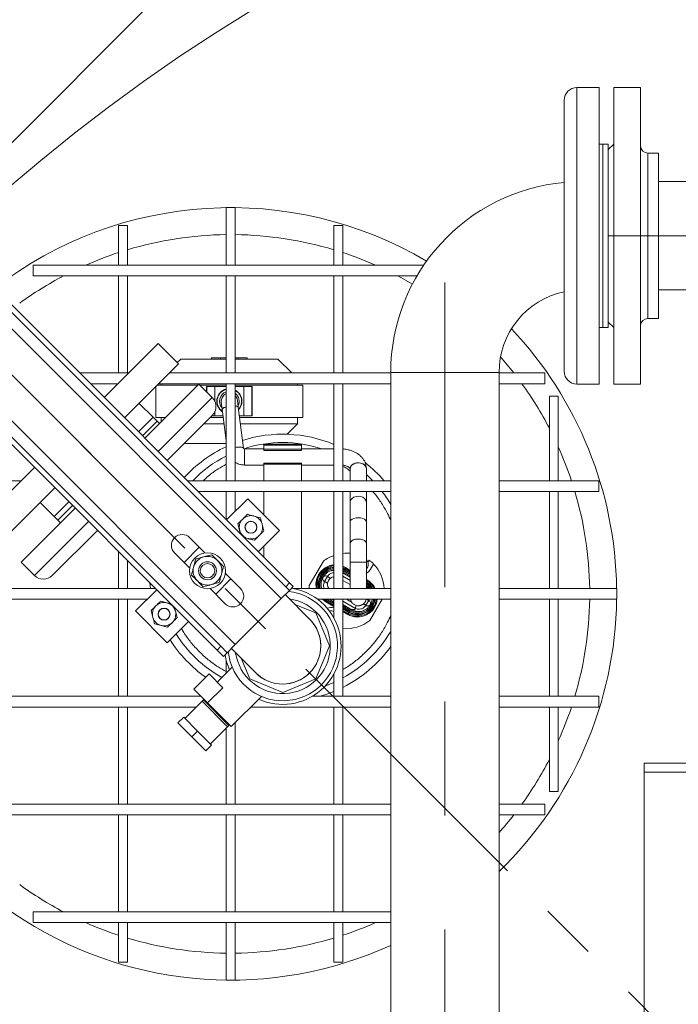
# Model space of a CAD drawing. Header units: millimetres. Extents: x 42 to 14105, y 484 to 9997.
# Tile 11 of 132: x 3946 to 4313, y 2328 to 2876. Entities that reach past the tile are written whole.
import ezdxf

# ---------------------------------------------------------------- set-up
doc = ezdxf.new("R2010")
doc.units = ezdxf.units.MM
doc.header["$LTSCALE"] = 25
doc.header["$PDSIZE"] = -1
doc.linetypes.add('CENTER', pattern=[10.16, 6.35, -1.27, 1.27, -1.27])
doc.linetypes.add('CENTERX2', pattern=[20.32, 12.7, -2.54, 2.54, -2.54])
doc.styles.add('SLDTEXTSTYLE0', font='TXT', dxfattribs={"width": 0.75})
doc.dimstyles.new('SLDDIMSTYLE4', dxfattribs={"dimtxt": 66.145833, "dimasz": 66.145833, "dimexe": 0, "dimexo": 0.0625, "dimgap": 16.536458, "dimtad": 1, "dimdec": 0, "dimrnd": 1e-09, "dimzin": 12, "dimdsep": 46, "dimtxsty": 'SLDTEXTSTYLE0', "dimblk1": 'NONE', "dimblk2": 'CLOSED', "dimsah": 1, "dimcen": 0, "dimadec": 0, "dimazin": 3, "dimtfac": 1, "dimtdec": 0, "dimtmove": 0, "dimatfit": 3, "dimldrblk": 'NONE', "dimfxl": 1, "dimfrac": 2, "dimtolj": 1, "dimtzin": 12, "dimarcsym": 0})

# ---------------------------------------------------------------- blocks, each defined once
blk = doc.blocks.new('_CLOSED')
at = {"color": 0, "linetype": 'ByBlock', "lineweight": -2}
for p, q in [((-1, 0.166667), (0, 0)), ((-1, 0.166667), (-1, -0.166667)), ((0, 0), (-1, -0.166667)), ((0, 0), (-1, 0))]:
    blk.add_line(p, q, dxfattribs=at)
blk = doc.blocks.new('_D_16')
at = {"color": 0, "linetype": 'Continuous', "lineweight": -2}
for p, q in [((5349.72, 2778.03), (5608.58, 3035.57)), ((3885.04, 1320.74), (5302.83, 2731.37)), ((3885.04, 1320.74), (3838.15, 1274.09))]:
    blk.add_line(p, q, dxfattribs=at)
at = {"layer": 'Defpoints', "color": 0}
for p in [(5302.83, 2731.37), (3885.04, 1320.74)]:
    blk.add_point(p, dxfattribs=at)
at = {"color": 0, "linetype": 'ByBlock', "lineweight": -2, "xscale": 66.14583333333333, "yscale": 66.14583333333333, "zscale": 66.14583333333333, "rotation": 224.8550751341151}
blk.add_blockref('_CLOSED', (5302.83, 2731.37), dxfattribs=at)
at = {"color": 0, "lineweight": 0, "insert": (5392, 2936.73), "char_height": 66.146, "attachment_point": 1, "rotation": 44.8551, "style": 'SLDTEXTSTYLE0'}
blk.add_mtext('\\A1;∅2000', dxfattribs=at)
blk = doc.blocks.new('_NONE')

msp = doc.modelspace()

# ---------------------------------------------------------------- hatches: boundary and pattern name
at = {"linetype": 'Continuous', "lineweight": 0}
h = msp.add_hatch(dxfattribs=at)
h.set_pattern_fill('ANSI31', scale=25, style=0)
h.set_pattern_definition([(45, (-1110.94, 0), (-56.1266, 56.1266), [])])
edge = h.paths.add_edge_path(flags=0)
edge.add_arc((4593.938, 2026.056), 1150, 0, 360)
edge = h.paths.add_edge_path(flags=0)
edge.add_arc((4593.938, 2026.056), 1000, 0, 360)

# ---------------------------------------------------------------- linework, layer by layer
at = {"color": 7, "linetype": 'CENTER', "lineweight": 0}
msp.add_line((5654.598, 965.396), (3533.278, 3086.717), dxfattribs=at)
at = {"color": 7, "linetype": 'Continuous', "lineweight": 15}
for p, q in [((4268.938, 2838.206), (4256.438, 2838.206)), ((4268.938, 2838.206), (4268.938, 2673.206)), ((4291.938, 2838.206), (4276.938, 2838.206)), ((4276.938, 2838.206), (4276.938, 2673.206)), ((4291.938, 2673.206), (4291.938, 2838.206)), ((4249.438, 2831.206), (4249.438, 2680.206)), ((4270.938, 2806.706), (4268.938, 2806.706)), ((4273.938, 2806.706), (4270.938, 2806.706)), ((4270.938, 2806.706), (4270.938, 2704.706)), ((4276.938, 2806.706), (4273.938, 2803.706)), ((4273.938, 2806.706), (4273.938, 2704.706)), ((4301.938, 2801.706), (4295.938, 2801.706)), ((4301.938, 2709.706), (4301.938, 2801.706)), ((4323.938, 2785.856), (4301.938, 2785.856)), ((4061.108, 2771.386), (4066.108, 2771.386)), ((4061.108, 2771.386), (4061.108, 2739.386)), ((4066.108, 2771.386), (4066.108, 2739.386)), ((4001.108, 2761.386), (4006.108, 2761.386)), ((4001.108, 2761.386), (4001.108, 2739.386)), ((4006.108, 2761.386), (4006.108, 2739.386)), ((4121.108, 2761.386), (4121.108, 2739.386)), ((4121.108, 2761.386), (4126.108, 2761.386)), ((4126.108, 2761.386), (4126.108, 2739.386)), ((3907.529, 2738.062), (4091.801, 2553.79)), ((3916.725, 2737.917), (4094.286, 2560.356)), ((3918.847, 2740.038), (4096.408, 2562.477)), ((4171.153, 2739.386), (3953.608, 2739.386)), ((3953.608, 2733.386), (3953.608, 2739.386)), ((3953.608, 2733.386), (4167.361, 2733.386)), ((4001.108, 2733.386), (4001.108, 2679.386)), ((4006.108, 2733.386), (4006.108, 2679.386)), ((4061.108, 2733.386), (4061.108, 2679.386)), ((4066.108, 2733.386), (4066.108, 2679.386)), ((4121.108, 2733.386), (4121.108, 2679.386)), ((4126.108, 2733.386), (4126.108, 2679.386)), ((4301.938, 2725.556), (4323.938, 2725.556)), ((4058.143, 2527.203), (3877.406, 2707.939)), ((4066.204, 2528.193), (3881.932, 2712.465)), ((4273.938, 2707.706), (4276.938, 2704.706)), ((4295.938, 2709.706), (4301.938, 2709.706)), ((4056.022, 2525.082), (3875.285, 2705.818)), ((4268.938, 2704.706), (4270.938, 2704.706)), ((4270.938, 2704.706), (4273.938, 2704.706)), ((4023.303, 2695.687), (3993.251, 2665.634)), ((4034.616, 2684.373), (4023.303, 2695.687)), ((4035.882, 2687.125), (4033.873, 2685.116)), ((4061.108, 2687.125), (4035.882, 2687.125)), ((4052.952, 2687.125), (4052.952, 2687.825)), ((4057.952, 2687.825), (4052.952, 2687.825)), ((4057.952, 2687.125), (4057.952, 2687.825)), ((4061.108, 2687.825), (4057.952, 2687.825)), ((4067.812, 2687.825), (4066.108, 2687.825)), ((4089.882, 2687.125), (4066.108, 2687.125)), ((4072.812, 2687.825), (4067.812, 2687.825)), ((4067.812, 2687.125), (4067.812, 2687.825)), ((4072.812, 2687.125), (4072.812, 2687.825)), ((4097.621, 2679.386), (4089.882, 2687.125)), ((4034.616, 2684.373), (4004.564, 2654.321)), ((4007.003, 2679.386), (3979.499, 2679.386)), ((4152.788, 2679.386), (4029.63, 2679.386)), ((4152.788, 2679.706), (4152.788, 2299.056)), ((4213.088, 2679.706), (4152.788, 2679.706)), ((4213.088, 2299.056), (4213.088, 2679.706)), ((4238.608, 2679.386), (4213.088, 2679.386)), ((4238.608, 2673.386), (4238.608, 2679.386)), ((3985.499, 2673.386), (4001.003, 2673.386)), ((4015.878, 2643.007), (4045.93, 2673.059)), ((4021.882, 2671.638), (4021.882, 2654.625)), ((4045.496, 2672.625), (4022.869, 2672.625)), ((4023.63, 2673.386), (4152.788, 2673.386)), ((4024.882, 2673.386), (4024.882, 2672.625)), ((4053.355, 2665.634), (4045.93, 2673.059)), ((4061.108, 2672.625), (4046.364, 2672.625)), ((4050.203, 2668.787), (4050.203, 2671.825)), ((4050.203, 2671.825), (4050.376, 2671.825)), ((4050.376, 2668.613), (4050.376, 2671.825)), ((4050.376, 2671.825), (4054.874, 2671.825)), ((4054.874, 2671.825), (4054.874, 2663.359)), ((4054.874, 2671.825), (4061.108, 2671.825)), ((4061.108, 2673.386), (4061.108, 2619.386)), ((4066.108, 2673.386), (4066.108, 2619.386)), ((4103.882, 2672.625), (4066.108, 2672.625)), ((4066.108, 2671.825), (4070.89, 2671.825)), ((4070.89, 2671.825), (4070.89, 2655.425)), ((4070.89, 2671.825), (4075.388, 2671.825)), ((4075.388, 2671.825), (4075.388, 2655.425)), ((4075.388, 2671.825), (4075.561, 2671.825)), ((4075.561, 2671.825), (4075.561, 2655.425)), ((4100.882, 2672.625), (4100.882, 2673.386)), ((4103.882, 2654.625), (4103.882, 2672.625)), ((4121.108, 2673.386), (4121.108, 2619.386)), ((4126.108, 2673.386), (4126.108, 2619.386)), ((4213.088, 2673.386), (4238.608, 2673.386)), ((4256.438, 2673.206), (4268.938, 2673.206)), ((4276.938, 2673.206), (4291.938, 2673.206)), ((4067.834, 2660.344), (4067.346, 2664.191)), ((4241.108, 2666.386), (4241.108, 2619.386)), ((4241.108, 2666.386), (4246.108, 2666.386)), ((4246.108, 2666.386), (4246.108, 2619.386)), ((4020.474, 2654.674), (4012.696, 2662.453)), ((4058.418, 2663.059), (4058.906, 2659.207)), ((4058.906, 2659.211), (4061.108, 2641.852)), ((4070.72, 2637.59), (4067.834, 2660.343)), ((4012.342, 2646.543), (4020.474, 2654.674)), ((4022.596, 2652.553), (4020.474, 2654.674)), ((4021.882, 2654.625), (4027.496, 2654.625)), ((4024.882, 2654.625), (4024.882, 2652.011)), ((4028.252, 2630.633), (4053.355, 2655.735)), ((4052.245, 2654.625), (4059.488, 2654.625)), ((4053.045, 2655.425), (4054.874, 2655.425)), ((4054.874, 2658.01), (4054.874, 2655.425)), ((4054.874, 2655.425), (4059.386, 2655.425)), ((4068.458, 2655.425), (4070.89, 2655.425)), ((4068.56, 2654.625), (4103.882, 2654.625)), ((4070.89, 2655.425), (4075.388, 2655.425)), ((4075.388, 2655.425), (4075.561, 2655.425)), ((4100.882, 2651.125), (4100.882, 2654.625)), ((4014.464, 2644.421), (4022.596, 2652.553)), ((4024.01, 2651.139), (4022.596, 2652.553)), ((4048.745, 2651.125), (4059.931, 2651.125)), ((4069.004, 2651.125), (4100.882, 2651.125)), ((4095.006, 2645.25), (4100.882, 2651.125)), ((4037.745, 2640.125), (4061.108, 2640.125)), ((4082.099, 2637.125), (4071.234, 2637.125)), ((4071.234, 2637.125), (4071.234, 2632.625)), ((4103.099, 2639.679), (4082.099, 2639.679)), ((4082.099, 2639.679), (4082.099, 2639.107)), ((4103.099, 2639.107), (4082.099, 2639.107)), ((4082.099, 2639.107), (4082.099, 2636.969)), ((4082.099, 2636.969), (4103.099, 2636.969)), ((4082.099, 2636.969), (4082.099, 2636.132)), ((4103.099, 2639.107), (4103.099, 2639.679)), ((4103.099, 2636.969), (4103.099, 2639.107)), ((4121.108, 2637.125), (4103.099, 2637.125)), ((4103.099, 2636.132), (4103.099, 2636.969)), ((4126.681, 2637.029), (4126.108, 2637.321)), ((4071.234, 2632.625), (4071.234, 2628.125)), ((4082.099, 2636.132), (4103.099, 2636.132)), ((3954.36, 2626.744), (3938.805, 2611.189)), ((4071.234, 2628.125), (4082.099, 2628.125)), ((4103.099, 2629.118), (4082.099, 2629.118)), ((4082.099, 2629.118), (4082.099, 2628.552)), ((4082.099, 2628.552), (4103.099, 2628.552)), ((4082.099, 2628.552), (4082.099, 2619.386)), ((4103.099, 2628.552), (4103.099, 2629.118)), ((4103.099, 2619.386), (4103.099, 2628.552)), ((4103.099, 2628.125), (4121.108, 2628.125)), ((4130.205, 2625.991), (4130.205, 2619.386)), ((4139.205, 2619.386), (4139.205, 2625.991)), ((3947.003, 2619.386), (3858.608, 2619.386)), ((3965.673, 2615.43), (3950.119, 2599.875)), ((4152.788, 2619.386), (4039.499, 2619.386)), ((4268.608, 2619.386), (4213.088, 2619.386)), ((4268.608, 2613.386), (4268.608, 2619.386)), ((4045.499, 2613.386), (4152.788, 2613.386)), ((4061.108, 2613.386), (4061.108, 2597.777)), ((4073.129, 2609.365), (4061.325, 2597.56)), ((4066.108, 2613.386), (4066.108, 2602.343)), ((4073.129, 2609.365), (4090.807, 2591.687)), ((4082.099, 2613.386), (4082.099, 2600.395)), ((4103.099, 2559.386), (4103.099, 2613.386)), ((4121.108, 2613.386), (4121.108, 2559.386)), ((4126.108, 2613.386), (4126.108, 2559.386)), ((4130.205, 2613.386), (4130.205, 2607.344)), ((4139.205, 2607.344), (4139.205, 2613.386)), ((4213.088, 2613.386), (4268.608, 2613.386)), ((4241.108, 2613.386), (4241.108, 2559.386)), ((4246.108, 2613.386), (4246.108, 2559.386)), ((3946.935, 2574.064), (3976.987, 2604.116)), ((3957.542, 2607.298), (3965.32, 2599.52)), ((3965.32, 2599.52), (3973.452, 2607.652)), ((3967.441, 2597.399), (3975.573, 2605.53)), ((4130.205, 2607.344), (4130.205, 2596.354)), ((4139.205, 2596.354), (4139.205, 2607.344)), ((3950.119, 2599.875), (3935.621, 2585.378)), ((3965.32, 2599.52), (3967.441, 2597.399)), ((4080.204, 2598.762), (4076.58, 2599.733)), ((3967.441, 2597.399), (3968.855, 2595.984)), ((4067.647, 2595.397), (4068.619, 2591.772)), ((4082.147, 2591.512), (4081.176, 2595.137)), ((4130.205, 2596.354), (4130.205, 2584.527)), ((4139.205, 2584.527), (4139.205, 2596.354)), ((3964.259, 2566.64), (3989.362, 2591.742)), ((4040.819, 2587.661), (4049.304, 2579.175)), ((4071.158, 2587.727), (4073.215, 2587.176)), ((4090.807, 2591.687), (4079.003, 2579.882)), ((4046.122, 2582.357), (4037.637, 2573.872)), ((4082.099, 2582.979), (4082.099, 2576.786)), ((4130.205, 2584.532), (4130.205, 2574.068)), ((4139.205, 2574.068), (4139.205, 2584.527)), ((4001.108, 2579.996), (4001.108, 2559.386)), ((4040.819, 2570.69), (4032.334, 2579.175)), ((3946.935, 2574.064), (3954.36, 2566.64)), ((4006.108, 2574.996), (4006.108, 2559.386)), ((4107.389, 2561.004), (4115.263, 2574.646)), ((4126.108, 2571.804), (4127.623, 2571.078)), ((4126.108, 2571.713), (4127.581, 2571.005)), ((4126.108, 2571.166), (4127.327, 2570.565)), ((4127.327, 2570.565), (4126.988, 2569.978)), ((4127.581, 2571.005), (4127.327, 2570.565)), ((4127.327, 2570.565), (4130.205, 2568.904)), ((4127.623, 2571.078), (4127.581, 2571.005)), ((4127.581, 2571.005), (4130.205, 2569.49)), ((4127.623, 2571.078), (4130.205, 2569.588)), ((4130.205, 2574.068), (4130.205, 2559.386)), ((4139.205, 2559.386), (4139.205, 2574.068)), ((4140.056, 2574.068), (4140.704, 2575.189)), ((4141.469, 2570.079), (4143.165, 2573.018)), ((4060.618, 2567.862), (4069.103, 2559.376)), ((4112.586, 2567.045), (4112.66, 2567.003)), ((4114.853, 2565.514), (4114.841, 2565.489)), ((4114.921, 2565.669), (4114.853, 2565.514)), ((4115.029, 2565.817), (4114.915, 2565.658)), ((4114.926, 2565.692), (4114.927, 2565.695)), ((4114.927, 2565.695), (4114.929, 2565.697)), ((4114.929, 2565.697), (4114.959, 2565.718)), ((4115.048, 2565.843), (4115.029, 2565.817)), ((4115.936, 2563.27), (4117.531, 2566.035)), ((4116.441, 2567.471), (4116.905, 2567.921)), ((4119.505, 2569.222), (4121.108, 2569.337)), ((4126.565, 2569.245), (4126.108, 2569.491)), ((4126.108, 2568.042), (4130.205, 2565.677)), ((4126.224, 2568.654), (4126.226, 2568.658)), ((4130.205, 2566.362), (4126.226, 2568.658)), ((4126.564, 2569.242), (4126.565, 2569.245)), ((4130.205, 2567.144), (4126.565, 2569.245)), ((4126.86, 2569.756), (4126.861, 2569.758)), ((4130.205, 2567.828), (4126.861, 2569.758)), ((4018.624, 2562.48), (4019.039, 2559.386)), ((4063.8, 2564.68), (4055.315, 2556.194)), ((4094.286, 2560.356), (4096.408, 2562.477)), ((4096.327, 2558.316), (4094.286, 2560.356)), ((4098.448, 2560.437), (4096.327, 2558.316)), ((4096.408, 2562.477), (4098.448, 2560.437)), ((4107.268, 2559.386), (4107.389, 2561.004)), ((4113.989, 2562.868), (4114.137, 2563.455)), ((4114.118, 2559.694), (4114.195, 2559.386)), ((4114.446, 2559.386), (4114.164, 2559.966)), ((4139.083, 2560.436), (4140.278, 2559.386)), ((4139.205, 2564.394), (4139.799, 2564.052)), ((4139.205, 2564.297), (4139.757, 2563.978)), ((4139.205, 2563.71), (4139.503, 2563.538)), ((4139.757, 2563.978), (4139.503, 2563.538)), ((4139.799, 2564.052), (4139.757, 2563.978)), ((4021.717, 2559.386), (3848.608, 2559.386)), ((4022.434, 2558.669), (4010.63, 2546.865)), ((4060.618, 2550.891), (4052.133, 2559.376)), ((4091.801, 2553.79), (4096.327, 2558.316)), ((4107.59, 2542.386), (4093.993, 2555.982)), ((4152.788, 2559.386), (4098.326, 2559.386)), ((4278.608, 2559.386), (4213.088, 2559.386)), ((4278.608, 2553.386), (4278.608, 2559.386)), ((3848.608, 2553.386), (4017.151, 2553.386)), ((4001.108, 2553.386), (4001.108, 2499.386)), ((4006.108, 2553.386), (4006.108, 2499.386)), ((4030.279, 2550.824), (4028.222, 2551.375)), ((4091.801, 2553.79), (4066.204, 2528.193)), ((4110.968, 2545.764), (4099.434, 2550.541)), ((4112.111, 2553.386), (4152.788, 2553.386)), ((4116.915, 2552.522), (4115.644, 2553.386)), ((4116.661, 2552.082), (4116.619, 2552.009)), ((4121.108, 2549.418), (4116.619, 2552.009)), ((4116.915, 2552.522), (4116.661, 2552.082)), ((4121.108, 2549.516), (4116.661, 2552.082)), ((4117.254, 2553.109), (4116.915, 2552.522)), ((4121.108, 2550.103), (4116.915, 2552.522)), ((4117.381, 2553.329), (4117.382, 2553.331)), ((4117.381, 2553.329), (4121.108, 2551.178)), ((4118.466, 2553.386), (4121.108, 2551.862)), ((4119.822, 2553.386), (4121.108, 2552.645)), ((4121.108, 2553.329), (4121.008, 2553.386)), ((4121.108, 2553.386), (4121.108, 2543)), ((4126.108, 2553.386), (4126.108, 2499.386)), ((4131.056, 2547.588), (4126.108, 2550.444)), ((4126.108, 2549.759), (4130.192, 2547.403)), ((4126.108, 2548.977), (4129.853, 2546.816)), ((4140.482, 2552.79), (4138.887, 2550.026)), ((4139.968, 2548.581), (4139.513, 2548.139)), ((4147.967, 2553.386), (4141.125, 2541.533)), ((4141.346, 2550.185), (4141.362, 2550.207)), ((4141.362, 2550.207), (4141.5, 2550.399)), ((4141.489, 2550.364), (4141.452, 2550.337)), ((4141.491, 2550.366), (4141.489, 2550.364)), ((4141.492, 2550.369), (4141.491, 2550.366)), ((4141.497, 2550.42), (4141.492, 2550.369)), ((4141.498, 2550.396), (4141.583, 2550.586)), ((4141.583, 2550.586), (4141.592, 2550.608)), ((4142.429, 2553.192), (4142.284, 2552.616)), ((4142.433, 2553.386), (4142.429, 2553.192)), ((4213.088, 2553.386), (4278.608, 2553.386)), ((4241.108, 2553.386), (4241.108, 2499.386)), ((4246.108, 2553.386), (4246.108, 2499.386)), ((4010.63, 2546.865), (4028.307, 2529.187)), ((4019.29, 2547.04), (4020.261, 2543.415)), ((4033.789, 2543.154), (4032.818, 2546.779)), ((4118.577, 2527.395), (4110.968, 2545.764)), ((4126.108, 2548.293), (4129.557, 2546.303)), ((4129.091, 2545.496), (4126.108, 2547.217)), ((4128.837, 2545.056), (4126.108, 2546.631)), ((4128.795, 2544.982), (4126.108, 2546.533)), ((4128.795, 2544.982), (4128.837, 2545.056)), ((4128.837, 2545.056), (4129.091, 2545.496)), ((4129.091, 2545.496), (4129.43, 2546.083)), ((4131.073, 2547.578), (4131.056, 2547.588)), ((4133.9, 2546.623), (4131.073, 2547.578)), ((4131.082, 2547.607), (4131.709, 2547.349)), ((4136.912, 2546.838), (4133.9, 2546.623)), ((4021.232, 2539.79), (4024.857, 2538.818)), ((4040.112, 2540.992), (4028.307, 2529.187)), ((4056.022, 2525.082), (4058.143, 2527.203)), ((4058.143, 2527.203), (4061.679, 2523.667)), ((4061.679, 2523.667), (4066.204, 2528.193)), ((4110.968, 2509.026), (4118.577, 2527.395)), ((4059.557, 2521.546), (4056.022, 2525.082)), ((4061.679, 2523.667), (4059.557, 2521.546)), ((4064.012, 2526.001), (4077.608, 2512.404)), ((4061.108, 2519.361), (4061.108, 2512.167)), ((4069.453, 2520.56), (4074.23, 2509.026)), ((4051.587, 2511.839), (4043.102, 2503.353)), ((4051.587, 2511.839), (4059.253, 2504.173)), ((4064.479, 2515.539), (4056.183, 2507.243)), ((4121.108, 2511.79), (4121.108, 2499.386)), ((4074.23, 2509.026), (4092.599, 2501.418)), ((4092.599, 2501.418), (4110.968, 2509.026)), ((4047.069, 2499.386), (3858.608, 2499.386)), ((4043.102, 2503.353), (4050.767, 2495.688)), ((4059.253, 2504.173), (4050.767, 2495.688)), ((4063.961, 2482.494), (4080.746, 2499.278)), ((4152.788, 2499.386), (4109.084, 2499.386)), ((4268.608, 2499.386), (4213.088, 2499.386)), ((4268.608, 2493.386), (4268.608, 2499.386)), ((4047.658, 2496.596), (4038.152, 2487.09)), ((4048.405, 2497.343), (4047.658, 2496.596)), ((4047.658, 2496.596), (4061.8, 2482.454)), ((4048.758, 2497.697), (4048.405, 2497.343)), ((4048.405, 2497.343), (4062.547, 2483.201)), ((4063.961, 2482.494), (4050.767, 2495.688)), ((3858.608, 2493.386), (4044.448, 2493.386)), ((4001.108, 2493.386), (4001.108, 2439.386)), ((4006.108, 2493.386), (4006.108, 2439.386)), ((4055.476, 2490.272), (4055.83, 2490.626)), ((4074.854, 2493.386), (4152.788, 2493.386)), ((4121.108, 2493.386), (4121.108, 2439.386)), ((4126.108, 2493.386), (4126.108, 2439.386)), ((4213.088, 2493.386), (4268.608, 2493.386)), ((4241.108, 2493.386), (4241.108, 2446.386)), ((4246.108, 2493.386), (4246.108, 2446.386)), ((4034.263, 2484.615), (4037.445, 2487.797)), ((4042.041, 2476.837), (4034.263, 2484.615)), ((4037.445, 2487.797), (4045.223, 2480.019)), ((4061.108, 2485.347), (4061.108, 2484.64)), ((4062.547, 2483.201), (4061.8, 2482.454)), ((4066.108, 2484.64), (4066.108, 2439.386)), ((4042.041, 2476.837), (4045.223, 2480.019)), ((4045.223, 2480.019), (4053.001, 2472.241)), ((4061.8, 2482.454), (4052.294, 2472.948)), ((4061.108, 2481.762), (4061.108, 2439.386)), ((4049.819, 2469.059), (4042.041, 2476.837)), ((4053.001, 2472.241), (4049.819, 2469.059)), ((4293.938, 2457.206), (4293.938, 2462.206)), ((4293.938, 2462.206), (4401.8, 2462.206)), ((4293.938, 2296.056), (4293.938, 2457.206)), ((4241.108, 2446.386), (4246.108, 2446.386)), ((4152.788, 2439.386), (3888.608, 2439.386)), ((4238.608, 2439.386), (4213.088, 2439.386)), ((4238.608, 2433.386), (4238.608, 2439.386)), ((3888.608, 2433.386), (4152.788, 2433.386)), ((4001.108, 2433.386), (4001.108, 2379.386)), ((4006.108, 2433.386), (4006.108, 2379.386)), ((4061.108, 2433.386), (4061.108, 2379.386)), ((4066.108, 2433.386), (4066.108, 2379.386)), ((4121.108, 2433.386), (4121.108, 2379.386)), ((4126.108, 2433.386), (4126.108, 2379.386)), ((4213.088, 2433.386), (4238.608, 2433.386)), ((4152.788, 2379.386), (3953.608, 2379.386)), ((3953.608, 2373.386), (3953.608, 2379.386)), ((3953.608, 2373.386), (4152.788, 2373.386)), ((4001.108, 2373.386), (4001.108, 2351.386)), ((4006.108, 2373.386), (4006.108, 2351.386)), ((4061.108, 2373.386), (4061.108, 2341.386)), ((4066.108, 2373.386), (4066.108, 2341.386)), ((4121.108, 2373.386), (4121.108, 2351.386)), ((4126.108, 2373.386), (4126.108, 2351.386)), ((4001.108, 2351.386), (4006.108, 2351.386)), ((4121.108, 2351.386), (4126.108, 2351.386)), ((4061.108, 2341.386), (4066.108, 2341.386))]:
    msp.add_line(p, q, dxfattribs=at)
at = {"color": 8, "linetype": 'Continuous', "lineweight": 15}
for p, q in [((4256.438, 2838.206), (4256.438, 2673.206)), ((4295.938, 2801.706), (4295.938, 2709.706)), ((4023.303, 2635.582), (4053.355, 2665.634)), ((4071.234, 2632.987), (4071.056, 2632.926)), ((3954.36, 2566.64), (3984.412, 2596.692)), ((4126.108, 2570.428), (4126.988, 2569.978)), ((4134.705, 2574.068), (4130.205, 2574.068)), ((4139.205, 2574.068), (4134.705, 2574.068)), ((4126.224, 2568.654), (4126.108, 2568.452)), ((4126.108, 2566.187), (4130.205, 2563.822)), ((4126.564, 2569.242), (4126.226, 2568.658)), ((4126.86, 2569.756), (4126.565, 2569.245)), ((4126.988, 2569.978), (4130.205, 2568.121)), ((4130.205, 2561.537), (4126.108, 2563.902)), ((4139.503, 2563.538), (4139.205, 2563.022)), ((4139.205, 2559.799), (4139.393, 2559.476)), ((4117.254, 2553.109), (4116.802, 2553.386)), ((4121.108, 2550.885), (4117.254, 2553.109)), ((4117.414, 2553.386), (4117.382, 2553.331)), ((4132.848, 2548.409), (4126.108, 2552.299)), ((4128.183, 2553.386), (4130.963, 2551.782)), ((4139.855, 2553.152), (4139.45, 2553.386)), ((4140.678, 2553.386), (4140.482, 2552.79)), ((4129.43, 2546.083), (4126.108, 2548)), ((4129.557, 2546.303), (4129.853, 2546.816)), ((4129.853, 2546.816), (4130.192, 2547.403)), ((4130.192, 2547.403), (4130.488, 2547.916)), ((4121.108, 2511.622), (4120.717, 2511.444)), ((4293.938, 2457.206), (4396.167, 2457.206))]:
    msp.add_line(p, q, dxfattribs=at)
at = {"color": 7, "linetype": 'CENTERX2', "lineweight": 0}
for p, q in [((3801.978, 2818.016), (4028.252, 2591.742)), ((4273.938, 2755.706), (4913.938, 2755.706)), ((4182.938, 2052.056), (4182.938, 2729.706))]:
    msp.add_line(p, q, dxfattribs=at)
at = {"color": 7, "linetype": 'Continuous', "lineweight": 15, "flags": 128}
for points in [[(4156.726, 2733.386), (4163.608, 2729.592), (4164.856, 2728.865)], [(4067.834, 2660.343), (4067.791, 2660.454), (4067.433, 2660.688), (4066.745, 2660.849), (4066.108, 2660.91)], [(4066.108, 2637.895), (4066.272, 2637.915), (4067.53, 2638.025), (4068.687, 2638.044), (4069.647, 2637.971), (4070.334, 2637.81), (4070.693, 2637.575), (4070.736, 2637.465)], [(4134.705, 2629.359), (4133.437, 2629.222), (4132.272, 2628.824), (4131.304, 2628.196), (4130.612, 2627.39), (4130.251, 2626.471), (4130.205, 2625.991)], [(4139.205, 2625.991), (4139.159, 2626.471), (4138.798, 2627.39), (4138.106, 2628.196), (4137.138, 2628.824), (4135.973, 2629.222), (4134.705, 2629.359)], [(4130.205, 2584.527), (4130.251, 2584.865), (4130.612, 2585.515), (4131.304, 2586.084), (4132.272, 2586.528), (4133.437, 2586.809), (4134.705, 2586.905)], [(4134.705, 2586.905), (4135.973, 2586.809), (4137.138, 2586.528), (4138.106, 2586.084), (4138.798, 2585.515), (4139.159, 2584.865), (4139.205, 2584.527)], [(4126.861, 2569.758), (4126.314, 2570.05), (4126.108, 2570.149)], [(4140.16, 2559.386), (4139.48, 2560.105), (4139.089, 2560.443)], [(4140.912, 2559.386), (4139.792, 2560.622), (4139.205, 2561.103)], [(4116.619, 2552.009), (4114.864, 2553.265), (4114.729, 2553.386)], [(4116.661, 2552.082), (4114.92, 2553.329), (4114.855, 2553.386)], [(4113.49, 2499.386), (4116.58, 2500.363), (4121.108, 2502.07)]]:
    msp.add_lwpolyline(points, dxfattribs=at)
at = {"color": 8, "linetype": 'Continuous', "lineweight": 15, "flags": 128}
for points in [[(4139.205, 2622.784), (4141.945, 2620.188), (4142.734, 2619.386)], [(4130.205, 2607.344), (4130.251, 2607.823), (4130.612, 2608.743), (4131.304, 2609.549), (4132.272, 2610.177), (4133.437, 2610.575), (4134.705, 2610.711)], [(4134.705, 2610.711), (4135.973, 2610.575), (4137.138, 2610.177), (4138.106, 2609.549), (4138.798, 2608.743), (4139.159, 2607.823), (4139.205, 2607.344)], [(4130.205, 2596.354), (4130.251, 2596.693), (4130.612, 2597.342), (4131.304, 2597.912), (4132.272, 2598.355), (4133.437, 2598.636), (4134.705, 2598.732)], [(4134.705, 2598.732), (4135.973, 2598.636), (4137.138, 2598.355), (4138.106, 2597.912), (4138.798, 2597.342), (4139.159, 2596.693), (4139.205, 2596.354)], [(4121.108, 2507.145), (4116.987, 2505.456), (4116.366, 2505.228)]]:
    msp.add_lwpolyline(points, dxfattribs=at)
at = {"color": 7, "linetype": 'Continuous', "lineweight": 15}
for centre, radius in [((4593.938, 2026.056), 1150), ((4593.938, 2026.056), 1000), ((4074.897, 2593.455), 3.325), ((4074.897, 2593.455), 3.233), ((4050.718, 2569.276), 10), ((4050.718, 2569.276), 5), ((4050.718, 2569.276), 4), ((4026.539, 2545.097), 3.325), ((4026.539, 2545.097), 3.233)]:
    msp.add_circle(centre, radius, dxfattribs=at)
for centre, radius, start, end in [((4256.438, 2831.206), 7, 90, 180), ((4295.938, 2805.706), 4, 180, 270), ((4258.938, 2679.706), 106.15, 95.13461, 180), ((4063.608, 2556.386), 215, 59.50051, 127.65134), ((4063.608, 2556.386), 200, 90.71622, 106.70834), ((4063.608, 2556.386), 200, 73.29166, 89.28378), ((4063.608, 2556.386), 200, 108.20996, 113.79427), ((4063.608, 2556.386), 200, 66.20573, 71.79004), ((4063.608, 2556.386), 200, 117.74848, 125.9798), ((4258.938, 2679.706), 45.85, 101.95816, 180), ((4295.938, 2705.706), 4, 90, 180), ((4063.608, 2556.386), 215, 0.7995, 43.32979), ((4063.608, 2556.386), 200, 37.95192, 41.27989), ((4256.438, 2680.206), 7, 180, 270), ((4062.882, 2663.625), 7.003, 104.67697, 237.24311), ((4062.882, 2663.625), 6.826, 105.06508, 235.98989), ((4062.882, 2663.625), 7.003, 317.21444, 62.57247), ((4062.882, 2663.625), 6.826, 318.46766, 61.80146), ((4063.608, 2556.386), 200, 27.43924, 35.80299), ((4048.405, 2660.685), 7, 315, 45), ((4062.882, 2663.625), 5.5, 108.8203, 222.32558), ((4062.882, 2663.625), 4.5, 113.22171, 187.22878), ((4062.882, 2663.625), 5.5, 332.13197, 54.09168), ((4062.882, 2663.625), 4.5, 7.22878, 44.20736), ((4061.255, 2657.448), 2.937, 92.87104, 143.11426), ((4092.599, 2570.842), 74.447, 67.48408, 107.52452), ((4092.599, 2570.842), 74.447, 115.0245, 137.48007), ((4063.608, 2556.386), 200, 18.36081, 24.14685), ((4092.599, 2570.842), 74.447, 40.69811, 51.74378), ((4063.608, 2556.386), 200, 0.85947, 16.55885), ((4074.897, 2593.455), 6.5, 135, 195), ((4074.897, 2593.455), 6.5, 75, 135), ((4074.897, 2593.455), 6.5, 15, 75), ((4074.897, 2593.455), 6.5, 315, 15), ((4036.576, 2583.418), 6, 45, 225), ((4074.897, 2593.455), 6.5, 195, 255), ((4074.897, 2593.455), 6.5, 255, 315), ((4050.718, 2569.276), 8, 105, 165), ((4050.718, 2569.276), 8, 45, 105), ((4128.64, 2556.471), 22.567, 109.49896, 126.35465), ((4128.64, 2556.471), 22.567, 86.02472, 96.44393), ((4050.718, 2569.276), 8, 165, 225), ((4050.718, 2569.276), 8, 345, 45), ((4122.121, 2561.543), 10.416, 95.58237, 191.95116), ((4122.121, 2561.543), 11.008, 95.28099, 150.01237), ((4122.121, 2561.543), 9.484, 96.13272, 193.14513), ((4122.121, 2561.543), 10.923, 95.32208, 150.01237), ((4136.702, 2572.831), 3.575, 314.43525, 45.56475), ((4127.849, 2558.135), 21.356, 44.17779, 52.99317), ((4127.849, 2558.135), 21.356, 3.35842, 44.17779), ((3959.309, 2571.589), 7, 225, 315), ((4050.718, 2569.276), 8, 285, 345), ((4122.121, 2561.543), 11.008, 150.01237, 191.29909), ((4122.121, 2561.543), 10.923, 150.01237, 191.38793), ((4122.121, 2561.543), 8.891, 96.54317, 194.03857), ((4121.713, 2561.779), 4.234, 98.219, 214.40439), ((4122.121, 2561.543), 8.214, 97.08568, 115.61831), ((4136.702, 2572.831), 5.504, 297.04719, 330.0082), ((4050.718, 2569.276), 8, 225, 285), ((4092.599, 2527.395), 32.5, 245.72274, 81.27349), ((4134.297, 2554.517), 9.484, 30.89359, 58.83567), ((4134.297, 2554.517), 8.891, 33.20692, 56.49681), ((4134.297, 2554.517), 10.416, 27.87355, 60.01237), ((4134.297, 2554.517), 10.923, 26.4737, 60.01237), ((4134.297, 2554.517), 11.008, 26.25422, 60.01237), ((4064.86, 2555.134), 6, 225, 45), ((4092.599, 2527.395), 30.5, 185.91768, 84.08232), ((4063.608, 2556.386), 215, 180.7995, 294.50616), ((4026.539, 2545.097), 6.5, 135, 195), ((4026.539, 2545.097), 6.5, 75, 135), ((4026.539, 2545.097), 6.5, 15, 75), ((4092.599, 2527.395), 26.5, 188.1301, 81.8699), ((4119.686, 2543.348), 5.504, 75.02947, 114.22991), ((4134.297, 2554.517), 11.008, 240.01237, 354.10575), ((4134.297, 2554.517), 10.923, 240.01237, 354.05985), ((4134.297, 2554.517), 10.416, 240.01237, 353.76911), ((4134.297, 2554.517), 9.484, 240.01237, 353.15428), ((4134.297, 2554.517), 8.891, 240.01237, 352.69563), ((4063.608, 2556.386), 215, 314.04764, 359.2005), ((4063.608, 2556.386), 200, 343.44115, 359.14053), ((4026.539, 2545.097), 6.5, 195, 255), ((4026.539, 2545.097), 6.5, 315, 15), ((4119.686, 2543.348), 3.575, 66.56495, 106.257), ((4134.297, 2554.517), 8.214, 240.01237, 292.46748), ((4026.539, 2545.097), 6.5, 255, 315), ((4092.599, 2527.395), 21.2, 270.48067, 45), ((4092.599, 2527.395), 21.2, 315, 45), ((4127.982, 2558.365), 21.356, 264.96606, 307.98428), ((4092.599, 2570.842), 74.447, 212.58382, 234.83898), ((4092.599, 2570.842), 74.447, 296.75025, 323.94776), ((4092.599, 2527.395), 32.5, 188.72651, 204.27726), ((4092.599, 2527.395), 21.2, 225, 270.48067), ((4092.599, 2527.395), 21.2, 225, 315), ((4063.608, 2556.386), 200, 335.85315, 341.63919), ((4063.608, 2556.386), 200, 324.19701, 332.56076), ((4063.608, 2556.386), 200, 318.36569, 322.04808), ((4063.608, 2556.386), 200, 234.0202, 242.25152), ((4063.608, 2556.386), 200, 246.20573, 251.79004), ((4063.608, 2556.386), 200, 288.20996, 293.79427), ((4063.608, 2556.386), 200, 253.29166, 269.28378), ((4063.608, 2556.386), 200, 270.71622, 286.70834)]:
    msp.add_arc(centre, radius, start, end, dxfattribs=at)
at = {"color": 8, "linetype": 'Continuous', "lineweight": 15}
for centre, radius, start, end in [((4092.599, 2570.842), 69.786, 71.77065, 107.99102), ((4092.599, 2570.842), 69.786, 116.82438, 135.92306), ((4092.599, 2570.842), 69.786, 30.40413, 37.56394), ((4122.121, 2561.543), 9.738, 95.97223, 192.79648), ((4092.599, 2570.842), 69.786, 211.73995, 240.98792), ((4092.599, 2570.842), 69.786, 298.69608, 329.59587)]:
    msp.add_arc(centre, radius, start, end, dxfattribs=at)
at = {"color": 7, "linetype": 'Continuous', "lineweight": 15}
for points, knots in [([(4061.108, 2667.723), (4061.028, 2667.7), (4060.462, 2667.541), (4059.595, 2666.789), (4058.728, 2665.556), (4058.323, 2664.226), (4058.432, 2663.393), (4058.475, 2663.063)], [0, 0, 0, 0, 0.04302665, 0.30472569, 0.56642472, 0.82812376, 1, 1, 1, 1]), ([(4067.345, 2664.204), (4067.237, 2664.706), (4067.034, 2665.652), (4066.404, 2666.383), (4066.108, 2666.726)], [0, 0, 0, 0, 0.53029511, 1, 1, 1, 1]), ([(4058.925, 2659.193), (4058.918, 2659.2), (4058.81, 2659.306), (4059.069, 2659.58), (4059.748, 2659.961), (4060.51, 2660.244), (4061.04, 2660.358), (4061.108, 2660.373)], [0, 0, 0, 0, 0.021179, 0.332239, 0.6432991, 0.9543591, 1, 1, 1, 1]), ([(4066.108, 2660.894), (4066.238, 2660.891), (4066.792, 2660.877), (4067.41, 2660.72), (4067.85, 2660.516), (4067.793, 2660.356), (4067.779, 2660.315)], [0, 0, 0, 0, 0.1157583, 0.492488, 0.8692177, 1, 1, 1, 1]), ([(4070.736, 2637.465), (4070.704, 2637.537), (4070.625, 2637.717), (4070.048, 2637.93), (4069, 2638.059), (4067.645, 2638.043), (4066.611, 2637.978), (4066.115, 2637.895), (4066.108, 2637.894)], [0, 0, 0, 0, 0.1427784, 0.3563262, 0.569874, 0.7834218, 0.9969696, 1, 1, 1, 1]), ([(4071.234, 2637.125), (4071.195, 2637.127), (4071.138, 2637.13), (4071.06, 2637.149), (4070.99, 2637.173), (4070.91, 2637.215), (4070.83, 2637.278), (4070.763, 2637.37), (4070.728, 2637.425), (4070.739, 2637.463), (4070.739, 2637.466)], [0, 0, 0, 0, 0.093226, 0.1332668, 0.2070041, 0.299706, 0.4313069, 0.6312245, 0.9735183, 1, 1, 1, 1]), ([(4071.234, 2628.132), (4071.234, 2628.13), (4071.234, 2628.074), (4071.234, 2628.265), (4071.234, 2628.741), (4071.234, 2629.787), (4071.234, 2631.135), (4071.234, 2632.656), (4071.234, 2634.171), (4071.234, 2635.517), (4071.234, 2636.517), (4071.234, 2637.079), (4071.234, 2637.07), (4071.234, 2637.067)], [0, 0, 0, 0, 0.00293669, 0.07262661, 0.17991011, 0.28719362, 0.39447712, 0.50176062, 0.60904412, 0.71632763, 0.82361113, 0.93089463, 1, 1, 1, 1]), ([(4139.184, 2625.993), (4139.191, 2626.083), (4139.238, 2626.735), (4139.019, 2627.978), (4138.509, 2629.606), (4137.686, 2631.114), (4136.641, 2632.463), (4135.367, 2633.67), (4133.907, 2634.706), (4132.323, 2635.551), (4130.679, 2636.198), (4129.156, 2636.629), (4127.762, 2636.892), (4126.796, 2637.035), (4126.236, 2637.056), (4126.108, 2637.061)], [0, 0, 0, 0, 0.0151102, 0.1097612, 0.2089731, 0.300841, 0.3947478, 0.4902335, 0.5860405, 0.6803355, 0.7703382, 0.856146, 0.9178297, 0.9811098, 1, 1, 1, 1]), ([(4066.108, 2629.636), (4066.41, 2629.446), (4067.076, 2629.027), (4068.121, 2628.622), (4069.216, 2628.319), (4070.228, 2628.154), (4070.92, 2628.134), (4071.234, 2628.125)], [0, 0, 0, 0, 0.1978809, 0.4349384, 0.6171257, 0.826367, 1, 1, 1, 1]), ([(4126.108, 2628.03), (4126.272, 2628.006), (4126.721, 2627.939), (4127.422, 2627.77), (4128.182, 2627.515), (4128.858, 2627.204), (4129.416, 2626.861), (4129.828, 2626.522), (4130.083, 2626.229), (4130.196, 2626.032), (4130.206, 2625.976), (4130.205, 2625.984), (4130.205, 2625.985)], [0, 0, 0, 0, 0.0580644, 0.1594385, 0.2621667, 0.3696846, 0.4794164, 0.5915173, 0.7075591, 0.8316015, 0.9728279, 1, 1, 1, 1]), ([(4130.206, 2625.994), (4130.255, 2626.372), (4130.355, 2627.128), (4131.13, 2628.135), (4132.272, 2628.901), (4133.699, 2629.339), (4135.236, 2629.4), (4136.714, 2629.076), (4137.966, 2628.405), (4138.846, 2627.462), (4139.178, 2626.604), (4139.2, 2626.109), (4139.205, 2625.991)], [0, 0, 0, 0, 0.1071219, 0.2145245, 0.3219271, 0.4293297, 0.5367323, 0.6441348, 0.7515374, 0.85894, 0.9663426, 1, 1, 1, 1]), ([(4070.301, 2598.051), (4070.06, 2597.81), (4069.162, 2596.911), (4068.287, 2596.037), (4067.647, 2595.397)], [0, 0, 0, 0, 0.2686336, 1, 1, 1, 1]), ([(4072.955, 2600.705), (4072.732, 2600.482), (4071.867, 2599.617), (4070.968, 2598.718), (4070.301, 2598.051)], [0, 0, 0, 0, 0.2575513, 1, 1, 1, 1]), ([(4076.58, 2599.733), (4076.494, 2599.756), (4075.27, 2600.084), (4074.07, 2600.406), (4072.955, 2600.705)], [0, 0, 0, 0, 0.0702148, 1, 1, 1, 1]), ([(4081.176, 2595.137), (4081.153, 2595.223), (4080.825, 2596.447), (4080.503, 2597.647), (4080.204, 2598.762)], [0, 0, 0, 0, 0.0702148, 1, 1, 1, 1]), ([(4068.619, 2591.772), (4068.642, 2591.686), (4068.828, 2590.992), (4069.01, 2590.311), (4069.17, 2589.715)], [0, 0, 0, 0, 0.1238061, 1, 1, 1, 1]), ([(4073.215, 2587.176), (4073.301, 2587.153), (4074.525, 2586.825), (4075.724, 2586.504), (4076.84, 2586.205)], [0, 0, 0, 0, 0.0702148, 1, 1, 1, 1]), ([(4076.84, 2586.205), (4077.479, 2586.845), (4078.354, 2587.719), (4079.252, 2588.617), (4079.493, 2588.859)], [0, 0, 0, 0, 0.73136639, 1, 1, 1, 1]), ([(4079.493, 2588.859), (4080.161, 2589.526), (4081.059, 2590.424), (4081.924, 2591.289), (4082.147, 2591.512)], [0, 0, 0, 0, 0.7424487, 1, 1, 1, 1]), ([(4134.705, 2586.905), (4134.199, 2586.879), (4133.188, 2586.826), (4131.837, 2586.416), (4130.827, 2585.813), (4130.247, 2585.127), (4130.254, 2584.664), (4130.257, 2584.468)], [0, 0, 0, 0, 0.2114949, 0.4229898, 0.6344847, 0.8459796, 1, 1, 1, 1]), ([(4139.204, 2584.525), (4139.205, 2584.525), (4139.261, 2584.791), (4139.007, 2585.33), (4138.293, 2586.041), (4137.135, 2586.58), (4135.873, 2586.865), (4135.037, 2586.894), (4134.705, 2586.905)], [0, 0, 0, 0, 0.0006535, 0.2152071, 0.4297606, 0.6443142, 0.8588677, 1, 1, 1, 1]), ([(4048.648, 2577.003), (4047.526, 2576.703), (4046.015, 2576.298), (4044.561, 2575.908), (4044.186, 2575.808)], [0, 0, 0, 0, 0.7424487, 1, 1, 1, 1]), ([(4053.109, 2578.199), (4052.034, 2577.911), (4050.564, 2577.517), (4049.053, 2577.112), (4048.648, 2577.003)], [0, 0, 0, 0, 0.7313664, 1, 1, 1, 1]), ([(4056.375, 2574.933), (4056.298, 2575.01), (4055.712, 2575.596), (4054.606, 2576.702), (4053.611, 2577.697), (4053.109, 2578.199)], [0, 0, 0, 0, 0.0700858, 0.5307822, 1, 1, 1, 1]), ([(4042.991, 2571.346), (4042.963, 2571.241), (4042.748, 2570.44), (4042.343, 2568.93), (4041.979, 2567.571), (4041.796, 2566.885)], [0, 0, 0, 0, 0.0700858, 0.5307822, 1, 1, 1, 1]), ([(4044.186, 2575.808), (4043.992, 2575.083), (4043.6, 2573.621), (4043.195, 2572.109), (4042.991, 2571.346)], [0, 0, 0, 0, 0.495458, 1, 1, 1, 1]), ([(4059.641, 2571.667), (4059.111, 2572.197), (4058.04, 2573.268), (4056.934, 2574.374), (4056.375, 2574.933)], [0, 0, 0, 0, 0.49545796, 1, 1, 1, 1]), ([(4058.446, 2567.205), (4058.474, 2567.311), (4058.689, 2568.112), (4059.093, 2569.622), (4059.457, 2570.981), (4059.641, 2571.667)], [0, 0, 0, 0, 0.0700858, 0.5307822, 1, 1, 1, 1]), ([(4041.796, 2566.885), (4042.326, 2566.355), (4043.396, 2565.284), (4044.503, 2564.177), (4045.062, 2563.619)], [0, 0, 0, 0, 0.495458, 1, 1, 1, 1]), ([(4057.25, 2562.744), (4057.444, 2563.468), (4057.836, 2564.931), (4058.241, 2566.443), (4058.446, 2567.205)], [0, 0, 0, 0, 0.495458, 1, 1, 1, 1]), ([(4114.841, 2565.489), (4114.631, 2565.086), (4114.215, 2564.286), (4114.082, 2563.306), (4114.017, 2562.82)], [0, 0, 0, 0, 0.5035061, 1, 1, 1, 1]), ([(4115.936, 2563.27), (4115.663, 2563.413), (4115.121, 2563.698), (4114.887, 2564.521), (4114.868, 2565.343), (4114.907, 2565.574), (4114.926, 2565.692)], [0, 0, 0, 0, 0.248026, 0.4922868, 0.7398002, 1, 1, 1, 1]), ([(4116.912, 2567.878), (4116.533, 2567.584), (4115.761, 2566.985), (4115.288, 2566.228), (4115.048, 2565.843)], [0, 0, 0, 0, 0.4917977, 1, 1, 1, 1]), ([(4116.905, 2567.921), (4117.38, 2568.246), (4118.19, 2568.798), (4119.121, 2569.098), (4119.505, 2569.222)], [0, 0, 0, 0, 0.5871501, 1, 1, 1, 1]), ([(4045.062, 2563.619), (4045.139, 2563.542), (4045.725, 2562.955), (4046.831, 2561.85), (4047.825, 2560.855), (4048.327, 2560.353)], [0, 0, 0, 0, 0.0700858, 0.5307822, 1, 1, 1, 1]), ([(4048.327, 2560.353), (4048.702, 2560.453), (4050.156, 2560.843), (4051.667, 2561.248), (4052.789, 2561.548)], [0, 0, 0, 0, 0.2575513, 1, 1, 1, 1]), ([(4052.789, 2561.548), (4053.195, 2561.657), (4054.705, 2562.062), (4056.175, 2562.456), (4057.25, 2562.744)], [0, 0, 0, 0, 0.26863361, 1, 1, 1, 1]), ([(4114.164, 2559.966), (4114.079, 2560.36), (4113.873, 2561.316), (4113.946, 2562.294), (4113.989, 2562.868)], [0, 0, 0, 0, 0.41284994, 1, 1, 1, 1]), ([(4021.943, 2549.693), (4021.702, 2549.452), (4020.804, 2548.554), (4019.929, 2547.679), (4019.29, 2547.04)], [0, 0, 0, 0, 0.2686336, 1, 1, 1, 1]), ([(4024.597, 2552.347), (4024.374, 2552.124), (4023.509, 2551.259), (4022.61, 2550.36), (4021.943, 2549.693)], [0, 0, 0, 0, 0.2575513, 1, 1, 1, 1]), ([(4028.222, 2551.375), (4028.136, 2551.399), (4026.912, 2551.727), (4025.712, 2552.048), (4024.597, 2552.347)], [0, 0, 0, 0, 0.0702148, 1, 1, 1, 1]), ([(4032.818, 2546.779), (4032.795, 2546.865), (4032.609, 2547.56), (4032.427, 2548.24), (4032.267, 2548.837)], [0, 0, 0, 0, 0.1238061, 1, 1, 1, 1]), ([(4142.731, 2549.65), (4142.381, 2549.116), (4141.682, 2548.048), (4140.261, 2546.745), (4138.635, 2545.727), (4136.836, 2545.051), (4134.94, 2544.736), (4133.022, 2544.804), (4131.14, 2545.221), (4130, 2545.795), (4129.43, 2546.083)], [0, 0, 0, 0, 0.1250009, 0.25000027, 0.37500095, 0.50000088, 0.62500081, 0.7500015, 0.8750007, 1, 1, 1, 1]), ([(4130.345, 2553.386), (4130.428, 2553.019), (4130.625, 2552.157), (4131.49, 2551.024), (4132.737, 2550.137), (4133.886, 2549.816), (4135.05, 2549.755), (4136.222, 2549.954), (4137.576, 2550.7), (4138.571, 2551.853), (4139.047, 2552.823), (4139.102, 2553.356), (4139.106, 2553.386)], [0, 0, 0, 0, 0.0914211, 0.2146157, 0.3378103, 0.4610048, 0.499611, 0.6228056, 0.7460002, 0.8691948, 0.9923893, 1, 1, 1, 1]), ([(4138.887, 2550.026), (4138.534, 2549.558), (4137.828, 2548.623), (4136.202, 2547.882), (4134.437, 2547.741), (4133.376, 2548.187), (4132.848, 2548.409)], [0, 0, 0, 0, 0.251721, 0.5026445, 0.752439, 1, 1, 1, 1]), ([(4139.464, 2548.145), (4139.86, 2548.451), (4140.636, 2549.051), (4141.113, 2549.812), (4141.346, 2550.185)], [0, 0, 0, 0, 0.509937, 1, 1, 1, 1]), ([(4141.592, 2550.608), (4141.796, 2550.999), (4142.206, 2551.788), (4142.336, 2552.752), (4142.402, 2553.238)], [0, 0, 0, 0, 0.495608, 1, 1, 1, 1]), ([(4020.261, 2543.415), (4020.284, 2543.329), (4020.612, 2542.105), (4020.933, 2540.905), (4021.232, 2539.79)], [0, 0, 0, 0, 0.0702148, 1, 1, 1, 1]), ([(4031.136, 2540.501), (4031.803, 2541.168), (4032.702, 2542.067), (4033.567, 2542.932), (4033.789, 2543.154)], [0, 0, 0, 0, 0.7424487, 1, 1, 1, 1]), ([(4132.553, 2547.623), (4132.234, 2547.64), (4131.583, 2547.674), (4131.234, 2547.617), (4131.056, 2547.588)], [0, 0, 0, 0, 0.4897801, 1, 1, 1, 1]), ([(4132.848, 2548.409), (4132.951, 2548.176), (4133.156, 2547.713), (4132.753, 2547.653), (4132.553, 2547.623)], [0, 0, 0, 0, 0.5029504, 1, 1, 1, 1]), ([(4139.513, 2548.139), (4139.038, 2547.815), (4138.228, 2547.262), (4137.297, 2546.962), (4136.912, 2546.838)], [0, 0, 0, 0, 0.5871501, 1, 1, 1, 1]), ([(4024.857, 2538.818), (4024.943, 2538.795), (4026.167, 2538.467), (4027.367, 2538.146), (4028.482, 2537.847)], [0, 0, 0, 0, 0.0702148, 1, 1, 1, 1]), ([(4028.482, 2537.847), (4029.122, 2538.487), (4029.996, 2539.361), (4030.894, 2540.259), (4031.136, 2540.501)], [0, 0, 0, 0, 0.73136639, 1, 1, 1, 1])]:
    msp.add_open_spline(points, degree=3, knots=knots, dxfattribs=at)
at = {"color": 8, "linetype": 'Continuous', "lineweight": 15}
for points, knots in [([(4061.108, 2628.54), (4059.59, 2627.688), (4056.104, 2625.732), (4051.823, 2622.638), (4049.246, 2620.245), (4048.321, 2619.386)], [0, 0, 0, 0, 0.3310821, 0.7601715, 1, 1, 1, 1]), ([(4130.205, 2624.738), (4129.678, 2625.14), (4128.385, 2626.126), (4126.955, 2626.903), (4126.108, 2627.364)], [0, 0, 0, 0, 0.4075836, 1, 1, 1, 1]), ([(4152.788, 2597.221), (4152.228, 2598.512), (4150.778, 2601.852), (4147.705, 2606.894), (4144.884, 2611.011), (4143.033, 2613.03), (4142.706, 2613.386)], [0, 0, 0, 0, 0.2204692, 0.5704965, 0.9242475, 1, 1, 1, 1]), ([(4114.959, 2565.718), (4115.045, 2565.788), (4115.219, 2565.931), (4115.924, 2566.317), (4116.753, 2566.526), (4117.27, 2566.199), (4117.531, 2566.035)], [0, 0, 0, 0, 0.24383277, 0.49682204, 0.74648681, 1, 1, 1, 1]), ([(4117.531, 2566.035), (4117.884, 2566.496), (4118.59, 2567.416), (4119.95, 2568.124), (4120.818, 2568.13), (4121.108, 2568.132)], [0, 0, 0, 0, 0.4005169, 0.7998981, 1, 1, 1, 1]), ([(4115.778, 2559.386), (4115.686, 2559.554), (4115.315, 2560.227), (4115.276, 2561.665), (4115.715, 2562.734), (4115.936, 2563.27)], [0, 0, 0, 0, 0.1420561, 0.5701178, 1, 1, 1, 1]), ([(4139.164, 2562.951), (4139.696, 2562.6), (4140.759, 2561.897), (4141.944, 2560.66), (4142.472, 2559.747), (4142.681, 2559.386)], [0, 0, 0, 0, 0.376775, 0.7535523, 1, 1, 1, 1]), ([(4133.184, 2548.99), (4133.281, 2549.158), (4133.439, 2549.432), (4133.633, 2549.768), (4133.708, 2549.898)], [0, 0, 0, 0, 0.6142745, 1, 1, 1, 1]), ([(4136.553, 2550.234), (4136.43, 2550.154), (4136.171, 2549.984), (4135.598, 2549.779), (4135.142, 2549.796), (4134.85, 2549.806)], [0, 0, 0, 0, 0.2457154, 0.5164366, 1, 1, 1, 1]), ([(4137.545, 2550.8), (4137.622, 2550.755), (4137.882, 2550.605), (4138.104, 2550.477), (4138.26, 2550.387)], [0, 0, 0, 0, 0.2972512, 1, 1, 1, 1]), ([(4141.452, 2550.337), (4141.368, 2550.268), (4141.195, 2550.127), (4140.493, 2549.743), (4139.665, 2549.534), (4139.148, 2549.861), (4138.887, 2550.026)], [0, 0, 0, 0, 0.2400967, 0.49433594, 0.74523425, 1, 1, 1, 1]), ([(4140.482, 2552.79), (4140.755, 2552.647), (4141.297, 2552.362), (4141.531, 2551.541), (4141.55, 2550.745), (4141.514, 2550.526), (4141.497, 2550.42)], [0, 0, 0, 0, 0.2557725, 0.5076622, 0.7629061, 1, 1, 1, 1]), ([(4143.956, 2553.386), (4143.955, 2553.34), (4143.937, 2552.658), (4143.57, 2551.361), (4143.011, 2550.22), (4142.731, 2549.65)], [0, 0, 0, 0, 0.0350276, 0.5175153, 1, 1, 1, 1]), ([(4152.788, 2544.463), (4152.227, 2543.173), (4150.774, 2539.835), (4147.734, 2534.764), (4143.763, 2529.29), (4139.206, 2524.232), (4134.138, 2519.703), (4129.748, 2516.379), (4126.946, 2514.794), (4126.108, 2514.32)], [0, 0, 0, 0, 0.1030153, 0.2665672, 0.431859, 0.5980347, 0.7642104, 0.9295022, 1, 1, 1, 1]), ([(4061.108, 2513.143), (4059.587, 2513.992), (4056.094, 2515.941), (4051.056, 2519.694), (4045.986, 2524.23), (4041.463, 2529.305), (4038.188, 2533.617), (4036.645, 2536.338), (4036.216, 2537.096)], [0, 0, 0, 0, 0.1492971, 0.3427893, 0.5373161, 0.731843, 0.9253352, 1, 1, 1, 1])]:
    msp.add_open_spline(points, degree=3, knots=knots, dxfattribs=at)
at = {"color": 7, "linetype": 'Continuous', "lineweight": 15}
for points in [[(4117.531, 2566.035), (4117.6, 2565.995), (4117.739, 2565.915), (4118.019, 2565.753), (4118.158, 2565.673)], [(4119.185, 2565.081), (4119, 2565.187), (4118.631, 2565.4), (4118.316, 2565.582), (4118.158, 2565.673)], [(4116.563, 2562.908), (4116.423, 2562.988), (4116.144, 2563.15), (4116.005, 2563.23), (4115.936, 2563.27)], [(4116.563, 2562.908), (4116.72, 2562.817), (4117.036, 2562.635), (4117.405, 2562.422), (4117.589, 2562.316)], [(4133.184, 2548.99), (4133.1, 2548.845), (4132.933, 2548.556), (4132.877, 2548.458), (4132.848, 2548.409)], [(4138.887, 2550.026), (4138.817, 2550.066), (4138.679, 2550.146), (4138.399, 2550.307), (4138.26, 2550.387)], [(4139.855, 2553.152), (4139.995, 2553.072), (4140.274, 2552.911), (4140.413, 2552.83), (4140.482, 2552.79)]]:
    msp.add_open_spline(points, degree=3, dxfattribs=at)

# ---------------------------------------------------------------- dimensions: what is measured, and where the dimension line sits
at = {"color": 7, "linetype": 'Continuous', "lineweight": 0}
dim = msp.add_diameter_dim_2p(p1=(3885.045, 1320.74), p2=(5302.831, 2731.372), dimstyle='SLDDIMSTYLE4', dxfattribs=at)
dim.commit()
dim.dimension.update_dxf_attribs({"geometry": '_D_16', "text_midpoint": (5523.587, 2951.015), "dimtype": 163})

doc.saveas('drawing.dxf')
